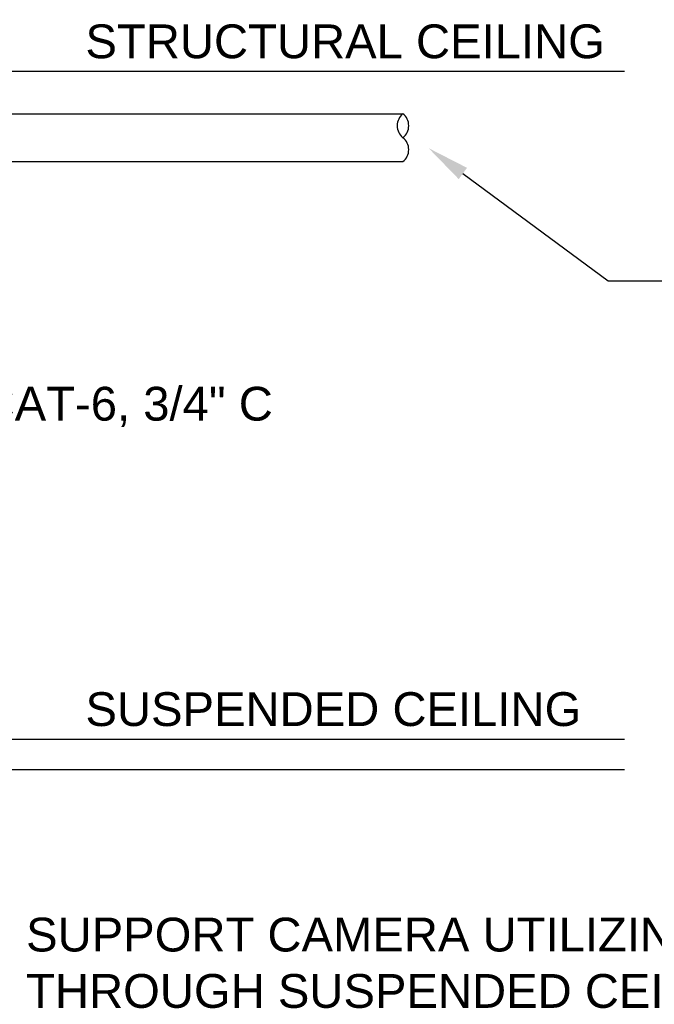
# Model space of a CAD drawing. Header units: inches. Extents: x 19734 to 55198, y -1945 to 10268.
# Tile 19 of 53: x 48162 to 48333, y -453 to -188. Entities that reach past the tile are written whole.
import ezdxf
from ezdxf import colors
from ezdxf.entities.mleader import LeaderData, LeaderLine
from ezdxf.math import Vec2, Vec3

# ---------------------------------------------------------------- set-up
doc = ezdxf.new("R2010")
doc.units = ezdxf.units.IN
doc.header["$MEASUREMENT"] = 0
doc.layers.add('G-ANNO-NOTE', color=7, linetype='Continuous', lineweight=35)
doc.layers.add('G-ANNO-SYMB', color=7, linetype='Continuous', lineweight=30)
doc.styles.add('Arial', font='arial.ttf', dxfattribs={"height": 0.125})

msp = doc.modelspace()

# ---------------------------------------------------------------- linework, layer by layer
at = {"layer": 'G-ANNO-SYMB'}
for p, q in [((47855.58211, -201.55038), (48325.28892, -201.55038)), ((48144.76629, -212.99812), (48265.44808, -212.99812)), ((48144.76629, -225.9252), (48265.44808, -225.9252)), ((47855.58211, -381.7568), (48325.28892, -381.7568)), ((48159.86024, -389.92629), (48325.28892, -389.92629))]:
    msp.add_line(p, q, dxfattribs=at)
for centre, start, end in [((48268.0078, -216.22989), 128.3808845, 231.6191155), ((48262.88837, -216.22989), 308.3808845, 51.6191155), ((48262.88837, -222.69343), 308.3808845, 51.6191155)]:
    msp.add_arc(centre, 4.12268, start, end, dxfattribs=at)

# ---------------------------------------------------------------- texts
at = {"layer": 'G-ANNO-NOTE', "char_height": 9.125, "attachment_point": 4, "style": 'Arial'}
for s, insert, width in [('STRUCTURAL CEILING', (48179.73903, -193.52942), 161.1663619), ('SUSPENDED CEILING', (48179.73903, -373.73584), 161.1663619), ('SUPPORT CAMERA UTILIZING TOGGLE BOLTS THROUGH SUSPENDED CEILING TILE.', (48163.71062, -442.18281), 291.9434067)]:
    msp.add_mtext(s, dxfattribs=dict(at, insert=insert, width=width))

# ---------------------------------------------------------------- leaders
at = {"layer": 'G-ANNO-NOTE'}
ml = msp.add_multileader_mtext('Standard', dxfattribs=at)
ml.set_content('CAT-6, 2-#20 AWG, 3/4" C TO OFFICE', color=256, style='Arial')
ml.set_leader_properties()
ml.build(insert=Vec2(0, 0))
ml.multileader.update_dxf_attribs({"text_right_attachment_type": 3, "dogleg_length": 0.36, "arrow_head_size": 11.5})
ctx = ml.context
ctx.base_point, ctx.char_height, ctx.arrow_head_size, ctx.landing_gap_size, ctx.plane_origin = Vec3(48344.52134, -258.06209), 9.125, 11.5, 6, Vec3(48426.77787, -228.65948)
ctx.right_attachment = 3
notes = []
notes.append((ctx, [(1, (1, 1, 0), (48320.85009, -258.06209), (1, 0), 23.67125, [(0, [(48272.37494, -222.29208)], 0, [])])]))
ctx.mtext.insert, ctx.mtext.width, ctx.mtext.flow_direction = Vec3(48350.52134, -253.41867), 127.8013318, 5
ml = msp.add_multileader_mtext('Standard', dxfattribs=at)
ml.set_content('CAT-6, 3/4" C', color=256, style='Arial')
ml.set_leader_properties()
ml.build(insert=Vec2(0, 0))
ml.multileader.update_dxf_attribs({"text_right_attachment_type": 3, "dogleg_length": 0.36, "arrow_head_size": 11.5})
ctx = ml.context
ctx.base_point, ctx.char_height, ctx.arrow_head_size, ctx.landing_gap_size, ctx.plane_origin = Vec3(48145.4287, -292.15685), 9.125, 11.5, 6, Vec3(48247.04786, -292.31246)
ctx.right_attachment = 3
notes.append((ctx, [(1, (1, 1, 0), (48121.75744, -292.15685), (1, 0), 23.67125, [(0, [(48092.64492, -285.94507)], 0, [])])]))
ctx.mtext.insert, ctx.mtext.width, ctx.mtext.flow_direction = Vec3(48151.4287, -286.69181), 109.5, 5
for ctx, leaders in notes:
    for number, flags, end, landing, length, lines in leaders:
        leader = LeaderData()
        leader.index, (leader.has_last_leader_line, leader.has_dogleg_vector, leader.attachment_direction) = number, flags
        leader.last_leader_point, leader.dogleg_vector, leader.dogleg_length = Vec3(end), Vec3(landing), length
        for number, points, colour, breaks in lines:
            line = LeaderLine()
            line.index, line.vertices, line.color, line.breaks = number, Vec3.list(points), colors.encode_raw_color(colour), breaks
            leader.lines.append(line)
        ctx.leaders.append(leader)

doc.saveas('drawing.dxf')
